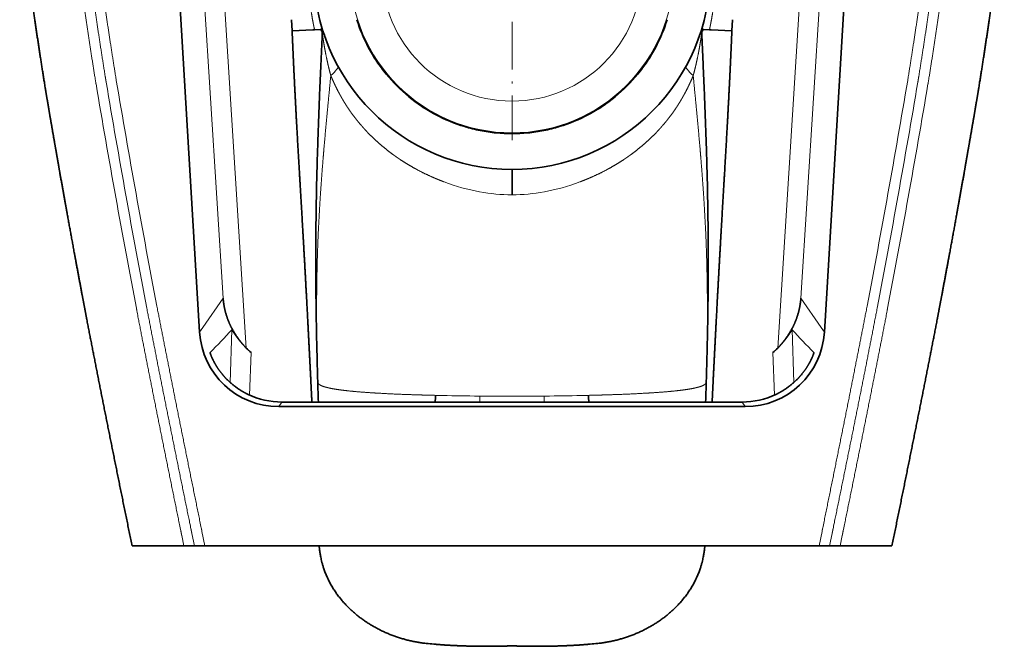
# Model space of a CAD drawing. Extents: x 66 to 384, y 41 to 268.
# Tile 3 of 6: x 281 to 343, y 176 to 216. Entities that reach past the tile are written whole.
import ezdxf

# ---------------------------------------------------------------- set-up
doc = ezdxf.new("R2010")
doc.units = 0
doc.linetypes.add('DASHDOT', pattern=[18.5, 12, -3, 0.5, -3])
doc.layers.get('0').update_dxf_attribs({"lineweight": 13})

# ---------------------------------------------------------------- blocks, each defined once
blk = doc.blocks.new('BLOCK13')
at = {"color": 7, "linetype": 'DASHDOT', "lineweight": 13}
for p, q in [((0, -152.38), (0, -237.68)), ((42.65, -195.03), (-42.65, -195.03))]:
    blk.add_line(p, q, dxfattribs=at)
blk = doc.blocks.new('BLOCK14')
at = {"color": 7, "lineweight": 35}
for p, q in [((-87.18, -146.37), (-78.79, -286.1)), ((87.18, -146.37), (78.79, -286.1)), ((0, -304.9), (-58.84, -304.9)), ((0, -303.73), (-58.04, -303.73)), ((0, -303.73), (58.04, -303.73)), ((58.84, -304.9), (0, -304.9)), ((77.45, -340), (-77.45, -340))]:
    blk.add_line(p, q, dxfattribs=at)
at = {"color": 7, "lineweight": 13}
for p, q in [((-75.48, -155.87), (-67.04, -290.11)), ((75.48, -155.87), (67.04, -290.11)), ((-80.47, -156.71), (-72.87, -277.53)), ((80.47, -156.71), (72.87, -277.53))]:
    blk.add_line(p, q, dxfattribs=at)
at = {"color": 7, "lineweight": 35, "ltscale": 0.071071}
for p, q in [((-55.61, -207.3), (-55.47, -210.14)), ((55.61, -207.3), (55.47, -210.14))]:
    blk.add_line(p, q, dxfattribs=at)
at = {"color": 7, "lineweight": 35, "ltscale": 0.130866}
for p, q in [((-55.47, -210.14), (-50.24, -209.88)), ((55.47, -210.14), (50.24, -209.88))]:
    blk.add_line(p, q, dxfattribs=at)
at = {"color": 7, "lineweight": 35, "ltscale": 0.011065}
for p, q in [((-50.24, -209.88), (-49.8, -209.86)), ((50.24, -209.88), (49.8, -209.86))]:
    blk.add_line(p, q, dxfattribs=at)
at = {"color": 7, "lineweight": 35, "ltscale": 0.034345}
for p, q in [((-48.42, -209.79), (-49.8, -209.86)), ((48.42, -209.79), (49.8, -209.86))]:
    blk.add_line(p, q, dxfattribs=at)
at = {"color": 7, "lineweight": 35, "ltscale": 0.113591}
blk.add_line((0, -249.6), (0, -245.05), dxfattribs=at)
at = {"color": 7, "lineweight": 35, "ltscale": 0.046667}
blk.add_line((0, -251.46), (0, -249.6), dxfattribs=at)
at = {"color": 7, "lineweight": 13, "ltscale": 0.225173}
for p, q in [((-72.87, -277.53), (-77.99, -284.94)), ((72.87, -277.53), (77.99, -284.94))]:
    blk.add_line(p, q, dxfattribs=at)
at = {"color": 7, "lineweight": 13, "ltscale": 0.035304}
for p, q in [((-77.99, -284.94), (-78.79, -286.1)), ((77.99, -284.94), (78.79, -286.1)), ((-58.04, -303.73), (-58.84, -304.9)), ((58.04, -303.73), (58.84, -304.9))]:
    blk.add_line(p, q, dxfattribs=at)
at = {"color": 7, "lineweight": 13, "ltscale": 0.333176}
for p, q in [((-71.06, -298.84), (-70.63, -285.52)), ((71.06, -298.84), (70.63, -285.52))]:
    blk.add_line(p, q, dxfattribs=at)
at = {"color": 7, "lineweight": 13, "ltscale": 0.000688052}
blk.add_line((-76.14, -291.27), (-76.14, -291.29), dxfattribs=at)
at = {"color": 7, "lineweight": 13, "ltscale": 0.26925}
blk.add_line((-66.18, -302), (-65.83, -291.23), dxfattribs=at)
at = {"color": 7, "lineweight": 13, "ltscale": 0.269247}
blk.add_line((66.18, -302), (65.83, -291.23), dxfattribs=at)
at = {"color": 7, "lineweight": 13, "ltscale": 0.000687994}
blk.add_line((76.14, -291.27), (76.14, -291.29), dxfattribs=at)
at = {"color": 7, "lineweight": 35, "ltscale": 0.027989}
for p, q in [((-48.96, -299.88), (-48.99, -298.77)), ((48.96, -299.88), (48.99, -298.77))]:
    blk.add_line(p, q, dxfattribs=at)
at = {"color": 7, "lineweight": 35, "ltscale": 0.025705}
for p, q in [((-48.99, -298.86), (-48.96, -299.88)), ((48.99, -298.86), (48.96, -299.88))]:
    blk.add_line(p, q, dxfattribs=at)
at = {"color": 7, "lineweight": 35, "ltscale": 0.014887}
for p, q in [((-48.96, -299.88), (-48.94, -300.48)), ((48.96, -299.88), (48.94, -300.48))]:
    blk.add_line(p, q, dxfattribs=at)
at = {"color": 7, "lineweight": 13, "ltscale": 0.044157}
for p, q in [((-17.51, -302.09), (-19.28, -302.05)), ((17.51, -302.09), (19.28, -302.05))]:
    blk.add_line(p, q, dxfattribs=at)
at = {"color": 7, "lineweight": 13, "ltscale": 0.005748}
for p, q in [((-8.08, -302.23), (-8.31, -302.23)), ((8.08, -302.23), (8.31, -302.23))]:
    blk.add_line(p, q, dxfattribs=at)
at = {"color": 7, "lineweight": 13, "ltscale": 0.037517}
for p, q in [((-8.08, -302.23), (-8.11, -303.73)), ((8.08, -302.23), (8.11, -303.73))]:
    blk.add_line(p, q, dxfattribs=at)
at = {"color": 7, "lineweight": 13, "ltscale": 0.065628}
for p, q in [((-83.29, -337.43), (-82.76, -340)), ((83.29, -337.43), (82.76, -340))]:
    blk.add_line(p, q, dxfattribs=at)
at = {"color": 7, "lineweight": 13, "ltscale": 0.078993}
for p, q in [((-80.74, -336.91), (-80.1, -340)), ((80.74, -336.91), (80.1, -340))]:
    blk.add_line(p, q, dxfattribs=at)
at = {"color": 7, "lineweight": 13, "ltscale": 0.092395}
for p, q in [((-78.2, -336.38), (-77.45, -340)), ((78.2, -336.38), (77.45, -340))]:
    blk.add_line(p, q, dxfattribs=at)
at = {"color": 7, "lineweight": 35, "ltscale": 0.326881}
for p, q in [((-95.83, -340), (-82.76, -340)), ((82.76, -340), (95.83, -340))]:
    blk.add_line(p, q, dxfattribs=at)
at = {"color": 7, "lineweight": 35, "ltscale": 0.066329}
for p, q in [((-82.76, -340), (-80.1, -340)), ((-80.1, -340), (-77.45, -340)), ((80.1, -340), (77.45, -340)), ((82.76, -340), (80.1, -340))]:
    blk.add_line(p, q, dxfattribs=at)
at = {"color": 7, "lineweight": 35, "ltscale": 0.006307}
for p, q in [((-8.82, -365.33), (-9.07, -365.33)), ((8.82, -365.33), (9.07, -365.33))]:
    blk.add_line(p, q, dxfattribs=at)
at = {"color": 7, "lineweight": 35}
blk.add_circle((0, -195.03), 50.03, dxfattribs=at)
at = {"color": 7, "lineweight": 13}
for radius in [40.81, 32.81]:
    blk.add_circle((0, -195.03), radius, dxfattribs=at)
at = {"color": 7, "lineweight": 35}
for centre, radius, start, end in [((0, -195.02), 41.02, 197.4126, 208.1245), ((0, -195.02), 41.02, 331.8755, 342.5874), ((0, -195.03), 41.02, 208.1245, 213.7496), ((0, -195.03), 41.02, 326.2504, 331.8755), ((0, -195.03), 41.02, 213.7496, 219.3752), ((0, -195.03), 41.02, 320.6248, 326.2504), ((0, -195.02), 41.02, 219.3753, 230.625), ((0, -195.02), 41.02, 309.3753, 320.6251), ((0, -195.03), 41.02, 230.6248, 236.2503), ((0, -195.03), 41.02, 303.7497, 309.3752), ((0, -195.03), 41.02, 236.2504, 241.8755), ((0, -195.03), 41.02, 298.1245, 303.7496), ((0, -195.02), 41.02, 241.8754, 253.1246), ((0, -195.02), 41.02, 286.8754, 298.1246), ((0, -195.03), 41.02, 253.1245, 258.7496), ((0, -195.03), 41.02, 258.7497, 264.3752), ((0, -195.03), 41.02, 264.3753, 275.6254), ((0, -195.03), 41.02, 275.6248, 281.2503), ((0, -195.03), 41.02, 281.2504, 286.8755), ((-369.32, -4.79), 409.9, 315.6621, 316.7752), ((369.32, -4.79), 409.9, 223.2248, 224.3379), ((-58.84, -284.91), 19.99, 183.417, 270.0017), ((58.84, -284.91), 19.99, 269.9983, 356.583), ((-52.78, -276.04), 20.03, 224.6231, 229.3353), ((52.78, -276.04), 20.03, 310.6647, 315.3769), ((-76.12, -291.28), 0.0234, 146.743, 184.6937), ((76.12, -291.28), 0.0234, 355.3063, 33.257), ((-753.91, -322.11), 705.3, 1.49267, 1.75708), ((753.91, -322.11), 705.3, 178.24292, 178.50733), ((-58.04, -283.77), 19.96, 244.8201, 270.0033), ((233.16, -317.57), 252.91, 176.4964, 176.8642), ((-233.16, -317.57), 252.91, 3.1358, 3.5036), ((58.04, -283.77), 19.96, 269.9967, 295.1799), ((8.12, -43.41), 322.6, 264.792, 265.1369), ((-8.12, -43.41), 322.6, 274.8631, 275.208)]:
    blk.add_arc(centre, radius, start, end, dxfattribs=at)
at = {"color": 7, "lineweight": 13}
for centre, radius, start, end in [((2606.57, 234.9), 2749.97, 189.59535, 190.8029), ((2606.59, 234.9), 2747.4, 189.59558, 190.80283), ((2606.61, 234.9), 2744.82, 189.59578, 190.80277), ((-2606.61, 234.9), 2744.82, 349.19723, 350.40422), ((-2606.59, 234.9), 2747.4, 349.19717, 350.40442), ((-2606.57, 234.9), 2749.97, 349.1971, 350.40465), ((157.79, -251.29), 157.8, 179.3833, 180.0611), ((-157.79, -251.29), 157.8, 359.9389, 0.6167), ((-0.3, 528.13), 830.4, 268.81313, 269.44726), ((0.15, 549.47), 851.74, 269.44654, 269.98915), ((-0.15, 549.47), 851.74, 270.01085, 270.55346), ((0.3, 527.83), 830.1, 270.55291, 271.18727)]:
    blk.add_arc(centre, radius, start, end, dxfattribs=at)
for centre, major_axis, ratio, start_param, end_param in [((-50.24, -222.25), (6.26, 3.39), 0.253211, 5.376889, 6.283185), ((50.24, -222.25), (6.26, -3.39), 0.253211, 3.141593, 4.047889), ((-11.73, -208.82), (36.1, -32.62), 0.760533, 5.191589, 5.395852), ((11.73, -208.82), (36.1, 32.62), 0.760533, 4.028926, 4.233189), ((-14.98, -160.05), (26.85, -89.7), 0.65609, 5.960709, 6.088793), ((14.98, -160.05), (-26.85, -89.7), 0.65609, 0.194393, 0.322476)]:
    blk.add_ellipse(centre, major_axis=major_axis, ratio=ratio, start_param=start_param, end_param=end_param, dxfattribs=at)
for points, knots in [([(-104.93, -223.49), (-104.96, -223.33), (-104.98, -223.17), (-105.01, -223.01), (-106.47, -213.97), (-107.84, -204.95), (-109.09, -196.12), (-110.3, -186.75), (-111.41, -177.31), (-111.47, -176.8), (-111.53, -176.29), (-111.59, -175.78)], [1.463877, 1.463877, 1.463877, 1.463877, 1.463877, 1.463877, 3.943502, 3.943502, 3.943502, 119.58545, 119.58545, 119.58545, 126.181421, 126.181421, 126.181421, 126.181421, 126.181421, 126.181421]), ([(-102.37, -223.07), (-102.45, -222.58), (-102.53, -222.09), (-102.59, -221.67), (-104.12, -212.15), (-105.55, -202.66), (-106.8, -193.65), (-107.96, -184.61), (-109.01, -175.48)], [0, 0, 0, 0, 0, 0, 6.429613, 6.429613, 6.429613, 124.629708, 124.629708, 124.629708, 124.629708, 124.629708, 124.629708]), ([(-106.43, -175.19), (-105.33, -184.73), (-104.12, -194.18), (-102.79, -203.59), (-101.36, -213.04), (-99.82, -222.53), (-99.82, -222.57), (-99.81, -222.61), (-99.8, -222.65)], [285.163422, 285.163422, 285.163422, 285.163422, 285.163422, 285.163422, 399.43945, 399.43945, 399.43945, 399.915055, 399.915055, 399.915055, 399.915055, 399.915055, 399.915055]), ([(106.43, -175.19), (105.33, -184.73), (104.12, -194.18), (102.79, -203.59), (101.36, -213.04), (99.82, -222.53), (99.82, -222.57), (99.81, -222.61), (99.8, -222.65)], [285.163422, 285.163422, 285.163422, 285.163422, 285.163422, 285.163422, 399.43945, 399.43945, 399.43945, 399.915055, 399.915055, 399.915055, 399.915055, 399.915055, 399.915055]), ([(102.37, -223.07), (102.45, -222.58), (102.53, -222.09), (102.59, -221.67), (104.12, -212.15), (105.55, -202.66), (106.8, -193.65), (107.96, -184.61), (109.01, -175.48)], [0, 0, 0, 0, 0, 0, 6.429613, 6.429613, 6.429613, 124.629708, 124.629708, 124.629708, 124.629708, 124.629708, 124.629708]), ([(104.93, -223.49), (104.96, -223.33), (104.98, -223.17), (105.01, -223.01), (106.47, -213.97), (107.84, -204.95), (109.09, -196.12), (110.3, -186.75), (111.41, -177.31), (111.47, -176.8), (111.53, -176.29), (111.59, -175.78)], [1.463877, 1.463877, 1.463877, 1.463877, 1.463877, 1.463877, 3.943502, 3.943502, 3.943502, 119.58545, 119.58545, 119.58545, 126.181421, 126.181421, 126.181421, 126.181421, 126.181421, 126.181421]), ([(-49.8, -209.86), (-49.92, -209.29), (-50.04, -208.72), (-50.15, -208.14), (-50.48, -206.4), (-50.75, -204.64), (-50.92, -203.46), (-51.26, -200.47), (-51.46, -197.46), (-51.52, -195.65), (-51.53, -192.03), (-51.33, -188.45), (-51.18, -186.68), (-50.91, -184.35), (-50.55, -182.05), (-50.45, -181.48), (-50.35, -180.91), (-50.25, -180.35)], [0, 0, 0, 0, 0, 0, 5.37292, 5.37292, 5.37292, 16.17189, 16.17189, 16.17189, 32.453596, 32.453596, 32.453596, 48.655892, 48.655892, 48.655892, 53.998735, 53.998735, 53.998735, 53.998735, 53.998735, 53.998735]), ([(49.8, -209.86), (49.92, -209.29), (50.04, -208.72), (50.15, -208.14), (50.48, -206.4), (50.75, -204.64), (50.92, -203.46), (51.26, -200.47), (51.46, -197.46), (51.52, -195.65), (51.53, -192.03), (51.33, -188.45), (51.18, -186.68), (50.91, -184.35), (50.55, -182.05), (50.45, -181.48), (50.35, -180.91), (50.25, -180.35)], [0, 0, 0, 0, 0, 0, 5.37292, 5.37292, 5.37292, 16.17189, 16.17189, 16.17189, 32.453596, 32.453596, 32.453596, 48.655892, 48.655892, 48.655892, 53.998735, 53.998735, 53.998735, 53.998735, 53.998735, 53.998735]), ([(-48.42, -209.79), (-48.32, -209.9), (-48.22, -209.99), (-48.14, -210.09), (-48.02, -210.25), (-47.93, -210.4), (-47.9, -210.45), (-47.87, -210.51), (-47.86, -210.57)], [0, 0, 0, 0, 0, 0, 5.955494, 5.955494, 5.955494, 9.927081, 9.927081, 9.927081, 9.927081, 9.927081, 9.927081]), ([(-45.71, -221.41), (-45.9, -220.68), (-46.09, -219.95), (-46.27, -219.22), (-46.61, -217.76), (-46.91, -216.3), (-47.05, -215.58), (-47.28, -214.39), (-47.47, -213.23), (-47.54, -212.81), (-47.65, -212.14), (-47.74, -211.57), (-47.77, -211.39), (-47.82, -211.11), (-47.85, -210.96), (-47.86, -210.93), (-47.86, -210.93), (-47.86, -210.96)], [0, 0, 0, 0, 0, 0, 8.36476, 8.36476, 8.36476, 16.693233, 16.693233, 16.693233, 22.243243, 22.243243, 22.243243, 25.050434, 25.050434, 25.050434, 27.312291, 27.312291, 27.312291, 27.312291, 27.312291, 27.312291]), ([(45.71, -221.41), (45.9, -220.68), (46.09, -219.95), (46.27, -219.22), (46.61, -217.76), (46.91, -216.3), (47.05, -215.58), (47.28, -214.39), (47.47, -213.23), (47.54, -212.81), (47.65, -212.14), (47.74, -211.57), (47.77, -211.39), (47.82, -211.11), (47.85, -210.96), (47.86, -210.93), (47.86, -210.93), (47.86, -210.96)], [0, 0, 0, 0, 0, 0, 8.36476, 8.36476, 8.36476, 16.693233, 16.693233, 16.693233, 22.243243, 22.243243, 22.243243, 25.050434, 25.050434, 25.050434, 27.312291, 27.312291, 27.312291, 27.312291, 27.312291, 27.312291]), ([(48.42, -209.79), (48.32, -209.9), (48.22, -209.99), (48.14, -210.09), (48.02, -210.25), (47.93, -210.4), (47.9, -210.45), (47.87, -210.51), (47.86, -210.57)], [0, 0, 0, 0, 0, 0, 5.955668, 5.955668, 5.955668, 9.927369, 9.927369, 9.927369, 9.927369, 9.927369, 9.927369]), ([(-45.71, -221.41), (-46.01, -224.55), (-46.32, -227.68), (-46.62, -230.8), (-47.06, -235.48), (-47.46, -240.15), (-47.6, -241.72), (-47.98, -246.38), (-48.31, -251.02), (-48.51, -254.11), (-48.85, -260.29), (-49.09, -266.46), (-49.17, -269.54), (-49.29, -275.71), (-49.3, -281.88), (-49.28, -284.93), (-49.23, -289.05), (-49.14, -293.17), (-49.12, -294.22), (-49.08, -295.55), (-49.04, -296.88), (-49.04, -297.18), (-49.02, -297.6), (-49.01, -298.01), (-49.01, -298.09), (-49, -298.3), (-49, -298.5), (-48.99, -298.6), (-48.99, -298.69), (-48.99, -298.79)], [0, 0, 0, 0, 0, 0, 30.068861, 30.068861, 30.068861, 45.016254, 45.016254, 45.016254, 74.988056, 74.988056, 74.988056, 104.896803, 104.896803, 104.896803, 134.885175, 134.885175, 134.885175, 144.79757, 144.79757, 144.79757, 147.753629, 147.753629, 147.753629, 148.779535, 148.779535, 148.779535, 149.763447, 149.763447, 149.763447, 149.763447, 149.763447, 149.763447]), ([(-45.71, -221.41), (-45.34, -222.29), (-44.96, -223.15), (-44.55, -224.01), (-44.03, -225.07), (-43.47, -226.1), (-43.36, -226.3), (-43.14, -226.7), (-42.92, -227.09), (-42.8, -227.29), (-42.46, -227.86), (-42.11, -228.43), (-41.88, -228.81), (-41.4, -229.54), (-40.91, -230.26), (-40.66, -230.62), (-40.02, -231.5), (-39.36, -232.36), (-38.95, -232.87), (-38.33, -233.62), (-37.68, -234.36), (-37.46, -234.6), (-37.02, -235.09), (-36.57, -235.56), (-36.35, -235.8), (-35.06, -237.12), (-33.71, -238.37), (-32.56, -239.36), (-31.24, -240.41), (-29.88, -241.4), (-29.74, -241.51), (-29.45, -241.71), (-29.17, -241.91), (-29.03, -242.01), (-28.74, -242.2), (-28.46, -242.4), (-28.31, -242.5), (-27, -243.37), (-25.65, -244.19), (-24.42, -244.89), (-22.39, -245.96), (-20.31, -246.91), (-19.5, -247.27), (-18.53, -247.67), (-17.55, -248.05), (-17.41, -248.11), (-17.25, -248.17), (-17.1, -248.22)], [0, 0, 0, 0, 0, 0, 8.868122, 8.868122, 8.868122, 10.992706, 10.992706, 10.992706, 13.11729, 13.11729, 13.11729, 17.244709, 17.244709, 17.244709, 21.323958, 21.323958, 21.323958, 27.420034, 27.420034, 27.420034, 30.481841, 30.481841, 30.481841, 33.543648, 33.543648, 33.543648, 47.711894, 47.711894, 47.711894, 49.330265, 49.330265, 49.330265, 50.948637, 50.948637, 50.948637, 52.559522, 52.559522, 52.559522, 65.726314, 65.726314, 65.726314, 74.073556, 74.073556, 74.073556, 75.635766, 75.635766, 75.635766, 75.635766, 75.635766, 75.635766]), ([(45.71, -221.41), (45.34, -222.29), (44.96, -223.15), (44.55, -224.01), (44.03, -225.07), (43.47, -226.1), (43.36, -226.3), (43.14, -226.7), (42.92, -227.09), (42.8, -227.29), (42.46, -227.86), (42.11, -228.43), (41.88, -228.81), (41.4, -229.54), (40.91, -230.26), (40.66, -230.62), (40.02, -231.5), (39.36, -232.36), (38.95, -232.87), (38.33, -233.62), (37.68, -234.36), (37.46, -234.6), (37.02, -235.09), (36.57, -235.56), (36.35, -235.8), (35.06, -237.12), (33.71, -238.37), (32.56, -239.36), (31.24, -240.41), (29.88, -241.4), (29.74, -241.51), (29.45, -241.71), (29.17, -241.91), (29.03, -242.01), (28.74, -242.2), (28.46, -242.4), (28.31, -242.5), (27, -243.37), (25.65, -244.19), (24.42, -244.89), (22.39, -245.96), (20.31, -246.91), (19.5, -247.27), (18.53, -247.67), (17.55, -248.05), (17.41, -248.11), (17.25, -248.17), (17.1, -248.22)], [0, 0, 0, 0, 0, 0, 8.868122, 8.868122, 8.868122, 10.992706, 10.992706, 10.992706, 13.11729, 13.11729, 13.11729, 17.244709, 17.244709, 17.244709, 21.323958, 21.323958, 21.323958, 27.420034, 27.420034, 27.420034, 30.481841, 30.481841, 30.481841, 33.543648, 33.543648, 33.543648, 47.711894, 47.711894, 47.711894, 49.330265, 49.330265, 49.330265, 50.948637, 50.948637, 50.948637, 52.559522, 52.559522, 52.559522, 65.726314, 65.726314, 65.726314, 74.073556, 74.073556, 74.073556, 75.635766, 75.635766, 75.635766, 75.635766, 75.635766, 75.635766]), ([(45.71, -221.41), (46.01, -224.55), (46.32, -227.68), (46.62, -230.8), (47.06, -235.48), (47.46, -240.15), (47.6, -241.72), (47.98, -246.38), (48.31, -251.02), (48.51, -254.11), (48.85, -260.29), (49.09, -266.46), (49.17, -269.54), (49.29, -275.71), (49.3, -281.88), (49.28, -284.93), (49.23, -289.05), (49.14, -293.17), (49.12, -294.22), (49.08, -295.55), (49.04, -296.88), (49.04, -297.18), (49.02, -297.6), (49.01, -298.01), (49.01, -298.09), (49, -298.3), (49, -298.5), (48.99, -298.6), (48.99, -298.69), (48.99, -298.79)], [0, 0, 0, 0, 0, 0, 30.068861, 30.068861, 30.068861, 45.016254, 45.016254, 45.016254, 74.988056, 74.988056, 74.988056, 104.896803, 104.896803, 104.896803, 134.885175, 134.885175, 134.885175, 144.79757, 144.79757, 144.79757, 147.753629, 147.753629, 147.753629, 148.779535, 148.779535, 148.779535, 149.763447, 149.763447, 149.763447, 149.763447, 149.763447, 149.763447]), ([(-83.29, -337.43), (-83.3, -337.38), (-83.31, -337.34), (-83.32, -337.3), (-83.36, -337.1), (-83.4, -336.91), (-83.43, -336.76), (-83.47, -336.53), (-83.52, -336.29), (-83.56, -336.13), (-85.89, -324.75), (-88.18, -313.46), (-90.4, -302.37), (-92.57, -291.39), (-94.67, -280.53), (-94.67, -280.53), (-94.67, -280.53), (-94.67, -280.53)], [1.487459, 1.487459, 1.487459, 1.487459, 1.487459, 1.487459, 2.073151, 2.073151, 2.073151, 4.15242, 4.15242, 4.15242, 4.968442, 4.968442, 4.968442, 141.604491, 141.604491, 141.604491, 141.612737, 141.612737, 141.612737, 141.612737, 141.612737, 141.612737]), ([(-80.74, -336.91), (-80.79, -336.69), (-80.83, -336.49), (-80.87, -336.29), (-80.93, -335.99), (-81, -335.67), (-81.02, -335.56), (-83.35, -324.18), (-85.64, -312.9), (-87.86, -301.83), (-90.03, -290.87), (-92.12, -280.04)], [0, 0, 0, 0, 0, 0, 2.852083, 2.852083, 2.852083, 3.863505, 3.863505, 3.863505, 140.291137, 140.291137, 140.291137, 140.291137, 140.291137, 140.291137]), ([(-89.57, -279.55), (-87.47, -290.38), (-85.31, -301.35), (-83.07, -312.48), (-80.73, -324.02), (-78.34, -335.69), (-78.3, -335.91), (-78.25, -336.14), (-78.2, -336.38)], [320.403555, 320.403555, 320.403555, 320.403555, 320.403555, 320.403555, 445.217252, 445.217252, 445.217252, 448.158352, 448.158352, 448.158352, 448.158352, 448.158352, 448.158352]), ([(89.57, -279.55), (87.47, -290.38), (85.31, -301.35), (83.07, -312.48), (80.73, -324.02), (78.34, -335.69), (78.3, -335.91), (78.25, -336.14), (78.2, -336.38)], [320.403555, 320.403555, 320.403555, 320.403555, 320.403555, 320.403555, 445.217252, 445.217252, 445.217252, 448.158352, 448.158352, 448.158352, 448.158352, 448.158352, 448.158352]), ([(80.74, -336.91), (80.79, -336.69), (80.83, -336.49), (80.87, -336.29), (80.93, -335.99), (81, -335.67), (81.02, -335.56), (83.35, -324.18), (85.64, -312.9), (87.86, -301.83), (90.03, -290.87), (92.12, -280.04)], [0, 0, 0, 0, 0, 0, 2.852083, 2.852083, 2.852083, 3.863505, 3.863505, 3.863505, 140.291137, 140.291137, 140.291137, 140.291137, 140.291137, 140.291137]), ([(83.29, -337.43), (83.3, -337.38), (83.31, -337.34), (83.32, -337.3), (83.36, -337.1), (83.4, -336.91), (83.43, -336.76), (83.47, -336.53), (83.52, -336.29), (83.56, -336.13), (85.89, -324.75), (88.18, -313.46), (90.4, -302.37), (92.57, -291.39), (94.67, -280.53), (94.67, -280.53), (94.67, -280.53), (94.67, -280.53)], [1.487459, 1.487459, 1.487459, 1.487459, 1.487459, 1.487459, 2.073151, 2.073151, 2.073151, 4.15242, 4.15242, 4.15242, 4.968442, 4.968442, 4.968442, 141.604491, 141.604491, 141.604491, 141.612737, 141.612737, 141.612737, 141.612737, 141.612737, 141.612737]), ([(-19.28, -302.05), (-20.94, -302.01), (-22.6, -301.97), (-24.25, -301.92), (-27.52, -301.81), (-30.76, -301.67), (-32.31, -301.59), (-34.39, -301.47), (-36.42, -301.34), (-36.9, -301.3), (-38.3, -301.2), (-39.67, -301.08), (-40.53, -301), (-41.72, -300.88), (-42.84, -300.74), (-43.15, -300.7), (-44.22, -300.55), (-45.22, -300.39), (-45.88, -300.26), (-46.94, -300.02), (-47.77, -299.75), (-48.09, -299.63), (-48.56, -299.39), (-48.84, -299.14), (-48.93, -299.02), (-48.98, -298.9), (-48.99, -298.79)], [0, 0, 0, 0, 0, 0, 12.61206, 12.61206, 12.61206, 25.083632, 25.083632, 25.083632, 29.13954, 29.13954, 29.13954, 36.641238, 36.641238, 36.641238, 39.691288, 39.691288, 39.691288, 47.02978, 47.02978, 47.02978, 52.721362, 52.721362, 52.721362, 57.317536, 57.317536, 57.317536, 57.317536, 57.317536, 57.317536]), ([(19.28, -302.05), (20.94, -302.01), (22.6, -301.97), (24.25, -301.92), (27.52, -301.81), (30.76, -301.67), (32.31, -301.59), (34.39, -301.47), (36.42, -301.34), (36.9, -301.3), (38.3, -301.2), (39.67, -301.08), (40.53, -301), (41.72, -300.88), (42.84, -300.74), (43.15, -300.7), (44.22, -300.55), (45.22, -300.39), (45.88, -300.26), (46.94, -300.02), (47.77, -299.75), (48.09, -299.63), (48.56, -299.39), (48.84, -299.14), (48.93, -299.02), (48.98, -298.9), (48.99, -298.79)], [0, 0, 0, 0, 0, 0, 12.61206, 12.61206, 12.61206, 25.083632, 25.083632, 25.083632, 29.13954, 29.13954, 29.13954, 36.641238, 36.641238, 36.641238, 39.691288, 39.691288, 39.691288, 47.02978, 47.02978, 47.02978, 52.721362, 52.721362, 52.721362, 57.317536, 57.317536, 57.317536, 57.317536, 57.317536, 57.317536])]:
    blk.add_open_spline(points, degree=5, knots=knots, dxfattribs=at)
at = {"color": 7, "lineweight": 35}
for points, degree, knots in [([(-124.18, -178.38), (-123.1, -187.62), (-121.93, -196.75), (-120.65, -205.81), (-119.24, -215.17), (-117.72, -224.59), (-117.67, -224.9), (-117.62, -225.22), (-117.57, -225.53)], 5, [16.273356, 16.273356, 16.273356, 16.273356, 16.273356, 16.273356, 103.693066, 103.693066, 103.693066, 106.702927, 106.702927, 106.702927, 106.702927, 106.702927, 106.702927]), ([(124.18, -178.38), (123.1, -187.62), (121.93, -196.75), (120.65, -205.81), (119.24, -215.17), (117.72, -224.59), (117.67, -224.9), (117.62, -225.22), (117.57, -225.53)], 5, [16.273356, 16.273356, 16.273356, 16.273356, 16.273356, 16.273356, 103.693066, 103.693066, 103.693066, 106.702927, 106.702927, 106.702927, 106.702927, 106.702927, 106.702927]), ([(-50.48, -303.73), (-50.57, -301.83), (-50.67, -299.93), (-50.75, -298.16), (-51.13, -290.65), (-51.52, -283.14), (-51.81, -277.52), (-52.22, -270.03), (-52.65, -262.54), (-52.75, -260.67), (-53.08, -255.07), (-53.41, -249.46), (-53.63, -245.72), (-53.96, -240.15), (-54.27, -234.57), (-54.38, -232.58), (-54.58, -228.87), (-54.77, -225.17), (-54.86, -223.3), (-55, -220.48), (-55.13, -217.67), (-55.17, -216.77), (-55.26, -214.88), (-55.34, -213), (-55.38, -212.06), (-55.42, -211.13), (-55.46, -210.19)], 5, [0, 0, 0, 0, 0, 0, 17.224829, 17.224829, 17.224829, 68.159282, 68.159282, 68.159282, 85.137892, 85.137892, 85.137892, 119.081754, 119.081754, 119.081754, 135.781369, 135.781369, 135.781369, 152.752889, 152.752889, 152.752889, 161.319084, 161.319084, 161.319084, 169.803675, 169.803675, 169.803675, 169.803675, 169.803675, 169.803675]), ([(-48.99, -298.77), (-49.03, -297.43), (-49.11, -294.71), (-49.2, -291.11), (-49.28, -287.97), (-49.33, -285.34), (-49.38, -282.72), (-49.41, -280.09), (-49.45, -277.47), (-49.47, -274.84), (-49.49, -272.21), (-49.5, -269.24), (-49.5, -265.93), (-49.48, -262.27), (-49.45, -258.61), (-49.4, -254.95), (-49.33, -251.29), (-49.26, -247.63), (-49.16, -243.96), (-49.05, -240.3), (-48.93, -236.64), (-48.8, -232.97), (-48.66, -229.31), (-48.52, -225.64), (-48.36, -221.98), (-48.2, -218.31), (-48.03, -214.63), (-47.92, -212.18), (-47.86, -210.96)], 3, [0, 0, 0, 0, 4.003781, 8.18354, 10.802374, 13.42584, 16.051448, 18.678298, 21.305783, 23.933687, 26.561685, 29.189757, 32.843612, 36.498886, 40.156435, 43.816631, 47.479019, 51.143323, 54.809792, 58.479301, 62.14113, 65.8052, 69.471733, 73.140652, 76.811916, 80.48562, 84.161888, 87.840772, 87.840772, 87.840772, 87.840772]), ([(-47.99, -209.18), (-47.98, -209.22), (-47.98, -209.25), (-47.97, -209.29), (-47.96, -209.37), (-47.96, -209.43), (-47.96, -209.47), (-47.97, -209.55), (-48, -209.62), (-48.02, -209.65), (-48.09, -209.72), (-48.2, -209.76), (-48.27, -209.78), (-48.34, -209.79), (-48.42, -209.79)], 5, [0, 0, 0, 0, 0, 0, 0.977643, 0.977643, 0.977643, 2.926472, 2.926472, 2.926472, 5.810145, 5.810145, 5.810145, 9.627523, 9.627523, 9.627523, 9.627523, 9.627523, 9.627523]), ([(-47.86, -210.96), (-47.86, -210.83), (-47.85, -210.58), (-47.87, -210.16), (-47.89, -209.84), (-48, -209.21), (-47.62, -210.45), (-47.44, -210.89), (-47.33, -211.22)], 3, [0, 0, 0, 0, 0.380715, 0.761396, 1.219225, 1.530585, 2.057793, 3.420489, 3.420489, 3.420489, 3.420489]), ([(47.86, -210.96), (47.86, -210.83), (47.85, -210.58), (47.87, -210.15), (47.89, -209.83), (48, -209.2), (47.61, -210.5), (47.43, -210.95), (47.31, -211.28)], 3, [0, 0, 0, 0, 0.383243, 0.766449, 1.228405, 1.53257, 2.09711, 3.487027, 3.487027, 3.487027, 3.487027]), ([(48.99, -298.77), (49.03, -297.43), (49.11, -294.71), (49.2, -291.11), (49.28, -287.97), (49.33, -285.34), (49.38, -282.72), (49.41, -280.09), (49.45, -277.47), (49.47, -274.84), (49.49, -272.21), (49.5, -269.24), (49.5, -265.93), (49.48, -262.27), (49.45, -258.61), (49.4, -254.95), (49.33, -251.29), (49.26, -247.63), (49.16, -243.96), (49.05, -240.3), (48.93, -236.64), (48.8, -232.97), (48.66, -229.31), (48.52, -225.64), (48.36, -221.98), (48.2, -218.31), (48.03, -214.63), (47.92, -212.18), (47.86, -210.96)], 3, [0, 0, 0, 0, 4.003781, 8.18354, 10.802374, 13.42584, 16.051448, 18.678298, 21.305783, 23.933687, 26.561685, 29.189757, 32.843612, 36.498886, 40.156435, 43.816631, 47.479019, 51.143323, 54.809792, 58.479301, 62.14113, 65.8052, 69.471733, 73.140652, 76.811916, 80.48562, 84.161888, 87.840772, 87.840772, 87.840772, 87.840772]), ([(47.99, -209.18), (47.98, -209.22), (47.98, -209.25), (47.97, -209.29), (47.96, -209.37), (47.96, -209.43), (47.96, -209.47), (47.97, -209.55), (48, -209.62), (48.02, -209.65), (48.09, -209.72), (48.2, -209.76), (48.27, -209.78), (48.34, -209.79), (48.42, -209.79)], 5, [0, 0, 0, 0, 0, 0, 0.977643, 0.977643, 0.977643, 2.926472, 2.926472, 2.926472, 5.810145, 5.810145, 5.810145, 9.627523, 9.627523, 9.627523, 9.627523, 9.627523, 9.627523]), ([(50.48, -303.73), (50.57, -301.83), (50.67, -299.93), (50.75, -298.16), (51.13, -290.65), (51.52, -283.14), (51.81, -277.52), (52.22, -270.03), (52.65, -262.54), (52.75, -260.67), (53.08, -255.07), (53.41, -249.46), (53.63, -245.72), (53.96, -240.15), (54.27, -234.57), (54.38, -232.58), (54.58, -228.87), (54.77, -225.17), (54.86, -223.3), (55, -220.48), (55.13, -217.67), (55.17, -216.77), (55.26, -214.88), (55.34, -213), (55.38, -212.06), (55.42, -211.13), (55.46, -210.19)], 5, [0, 0, 0, 0, 0, 0, 17.224832, 17.224832, 17.224832, 68.159277, 68.159277, 68.159277, 85.137885, 85.137885, 85.137885, 119.081742, 119.081742, 119.081742, 135.781353, 135.781353, 135.781353, 152.752871, 152.752871, 152.752871, 161.319063, 161.319063, 161.319063, 169.803652, 169.803652, 169.803652, 169.803652, 169.803652, 169.803652]), ([(-107.25, -282.93), (-107.34, -282.46), (-107.43, -281.99), (-107.52, -281.52), (-107.85, -279.75), (-108.18, -277.99), (-108.43, -276.7), (-109.15, -272.85), (-109.87, -269), (-110.36, -266.32), (-111.31, -261.18), (-112.24, -256.04), (-112.69, -253.53), (-113.38, -249.67), (-114.07, -245.82), (-114.29, -244.53), (-114.74, -241.97), (-115.19, -239.4), (-115.41, -238.12), (-115.98, -234.85), (-116.55, -231.57), (-116.89, -229.54), (-117.23, -227.53), (-117.57, -225.53)], 5, [91.862475, 91.862475, 91.862475, 91.862475, 91.862475, 91.862475, 95.329232, 95.329232, 95.329232, 104.845068, 104.845068, 104.845068, 123.710166, 123.710166, 123.710166, 142.620908, 142.620908, 142.620908, 152.02971, 152.02971, 152.02971, 161.438512, 161.438512, 161.438512, 176.038823, 176.038823, 176.038823, 176.038823, 176.038823, 176.038823]), ([(107.25, -282.93), (107.34, -282.46), (107.43, -281.99), (107.52, -281.52), (107.85, -279.75), (108.18, -277.99), (108.43, -276.7), (109.15, -272.85), (109.87, -269), (110.36, -266.32), (111.31, -261.18), (112.24, -256.04), (112.69, -253.53), (113.38, -249.67), (114.07, -245.82), (114.29, -244.53), (114.74, -241.97), (115.19, -239.4), (115.41, -238.12), (115.98, -234.85), (116.55, -231.57), (116.89, -229.54), (117.23, -227.53), (117.57, -225.53)], 5, [91.862475, 91.862475, 91.862475, 91.862475, 91.862475, 91.862475, 95.329232, 95.329232, 95.329232, 104.845068, 104.845068, 104.845068, 123.710166, 123.710166, 123.710166, 142.620908, 142.620908, 142.620908, 152.02971, 152.02971, 152.02971, 161.438512, 161.438512, 161.438512, 176.038823, 176.038823, 176.038823, 176.038823, 176.038823, 176.038823]), ([(-67.04, -290.11), (-67.69, -289.45), (-68.3, -288.76), (-68.87, -288.04), (-70.07, -286.34), (-71.02, -284.56), (-71.48, -283.53), (-72.14, -281.73), (-72.57, -279.89), (-72.71, -279.1), (-72.81, -278.32), (-72.87, -277.53)], 5, [0, 0, 0, 0, 0, 0, 8.070836, 8.070836, 8.070836, 18.578039, 18.578039, 18.578039, 26.266146, 26.266146, 26.266146, 26.266146, 26.266146, 26.266146]), ([(67.04, -290.11), (67.69, -289.45), (68.3, -288.76), (68.87, -288.04), (70.07, -286.34), (71.02, -284.56), (71.48, -283.53), (72.14, -281.73), (72.57, -279.89), (72.71, -279.1), (72.81, -278.32), (72.87, -277.53)], 5, [0, 0, 0, 0, 0, 0, 8.070836, 8.070836, 8.070836, 18.578039, 18.578039, 18.578039, 26.266146, 26.266146, 26.266146, 26.266146, 26.266146, 26.266146]), ([(-70.63, -285.52), (-70.62, -285.51), (-70.59, -285.55), (-70.53, -285.63), (-70.38, -285.87), (-70.16, -286.22), (-70.02, -286.43), (-69.63, -287.01), (-69.18, -287.65), (-68.88, -288.04), (-68.16, -288.94), (-67.34, -289.83), (-66.86, -290.31), (-66.36, -290.78), (-65.83, -291.23)], 5, [0, 0, 0, 0, 0, 0, 2.262487, 2.262487, 2.262487, 5.248764, 5.248764, 5.248764, 10.135778, 10.135778, 10.135778, 16.145615, 16.145615, 16.145615, 16.145615, 16.145615, 16.145615]), ([(70.63, -285.52), (70.62, -285.51), (70.59, -285.55), (70.53, -285.63), (70.38, -285.87), (70.16, -286.22), (70.02, -286.43), (69.63, -287.01), (69.18, -287.65), (68.88, -288.04), (68.16, -288.94), (67.34, -289.83), (66.86, -290.31), (66.36, -290.78), (65.83, -291.23)], 5, [0, 0, 0, 0, 0, 0, 2.262487, 2.262487, 2.262487, 5.248764, 5.248764, 5.248764, 10.135778, 10.135778, 10.135778, 16.145615, 16.145615, 16.145615, 16.145615, 16.145615, 16.145615]), ([(-66.53, -301.84), (-67.22, -301.51), (-67.89, -301.15), (-68.54, -300.76), (-70.08, -299.73), (-71.43, -298.56), (-72.17, -297.82), (-73.26, -296.57), (-74.17, -295.29), (-74.5, -294.79), (-75.12, -293.74), (-75.6, -292.76), (-75.82, -292.27), (-76.03, -291.71), (-76.13, -291.39), (-76.14, -291.34), (-76.15, -291.3), (-76.15, -291.28)], 5, [0, 0, 0, 0, 0, 0, 6.60277, 6.60277, 6.60277, 16.263338, 16.263338, 16.263338, 22.480823, 22.480823, 22.480823, 29.14909, 29.14909, 29.14909, 30.93796, 30.93796, 30.93796, 30.93796, 30.93796, 30.93796]), ([(66.53, -301.84), (67.22, -301.51), (67.89, -301.15), (68.54, -300.76), (70.08, -299.73), (71.43, -298.56), (72.17, -297.82), (73.26, -296.57), (74.17, -295.29), (74.5, -294.79), (75.12, -293.74), (75.6, -292.76), (75.82, -292.27), (76.03, -291.71), (76.13, -291.39), (76.14, -291.34), (76.15, -291.3), (76.15, -291.28)], 5, [0, 0, 0, 0, 0, 0, 6.60277, 6.60277, 6.60277, 16.263338, 16.263338, 16.263338, 22.480823, 22.480823, 22.480823, 29.14909, 29.14909, 29.14909, 30.93796, 30.93796, 30.93796, 30.93796, 30.93796, 30.93796]), ([(-21.17, -364.68), (-21.51, -364.64), (-22.2, -364.56), (-23.21, -364.42), (-24.2, -364.26), (-25.19, -364.06), (-26.18, -363.83), (-27.16, -363.58), (-28.14, -363.29), (-29.11, -362.98), (-30.07, -362.63), (-31.03, -362.26), (-31.97, -361.85), (-32.91, -361.41), (-33.84, -360.94), (-34.76, -360.44), (-35.66, -359.91), (-36.55, -359.35), (-37.42, -358.76), (-38.28, -358.13), (-39.13, -357.46), (-39.95, -356.77), (-40.76, -356.04), (-41.54, -355.27), (-42.3, -354.47), (-43.03, -353.63), (-43.73, -352.76), (-44.4, -351.85), (-45.02, -350.91), (-45.62, -349.93), (-46.16, -348.91), (-46.66, -347.86), (-47.1, -346.82), (-47.45, -345.85), (-47.73, -344.98), (-47.94, -344.21), (-48.1, -343.51), (-48.23, -342.9), (-48.33, -342.37), (-48.41, -341.91), (-48.47, -341.51), (-48.52, -341.16), (-48.56, -340.84), (-48.59, -340.56), (-48.63, -340.28), (-48.65, -340.09), (-48.65, -340)], 3, [0, 0, 0, 0, 1.045612, 2.059641, 3.063945, 4.069337, 5.079751, 6.09632, 7.117367, 8.139313, 9.160692, 10.185634, 11.217119, 12.252877, 13.29157, 14.333861, 15.380478, 16.432353, 17.49026, 18.555324, 19.627902, 20.707847, 21.795194, 22.890129, 23.992745, 25.103088, 26.22218, 27.34876, 28.481529, 29.621549, 30.78545, 31.946512, 33.102943, 34.189517, 35.031875, 35.840908, 36.569546, 37.200743, 37.718732, 38.185865, 38.582067, 38.952724, 39.235848, 39.535772, 39.808763, 40.090717, 40.090717, 40.090717, 40.090717]), ([(21.17, -364.68), (21.51, -364.64), (22.2, -364.56), (23.21, -364.42), (24.2, -364.26), (25.19, -364.06), (26.18, -363.83), (27.16, -363.58), (28.14, -363.29), (29.11, -362.98), (30.07, -362.63), (31.03, -362.26), (31.97, -361.85), (32.91, -361.41), (33.84, -360.94), (34.76, -360.44), (35.66, -359.91), (36.55, -359.35), (37.42, -358.76), (38.28, -358.13), (39.13, -357.46), (39.95, -356.77), (40.76, -356.04), (41.54, -355.27), (42.3, -354.47), (43.03, -353.63), (43.73, -352.76), (44.4, -351.85), (45.02, -350.91), (45.62, -349.93), (46.16, -348.91), (46.66, -347.86), (47.1, -346.82), (47.45, -345.85), (47.73, -344.98), (47.94, -344.21), (48.1, -343.51), (48.23, -342.9), (48.33, -342.37), (48.41, -341.91), (48.47, -341.51), (48.52, -341.16), (48.56, -340.84), (48.59, -340.56), (48.63, -340.28), (48.65, -340.09), (48.65, -340)], 3, [0, 0, 0, 0, 1.045612, 2.059641, 3.063945, 4.069337, 5.079751, 6.09632, 7.117367, 8.139314, 9.160692, 10.185634, 11.217119, 12.252877, 13.291571, 14.333861, 15.380478, 16.432353, 17.49026, 18.555324, 19.627903, 20.707847, 21.795194, 22.890129, 23.992745, 25.103089, 26.22218, 27.34876, 28.481529, 29.621549, 30.785451, 31.946512, 33.102943, 34.189517, 35.031875, 35.840908, 36.569546, 37.200743, 37.718732, 38.185865, 38.582067, 38.952724, 39.235848, 39.535772, 39.808763, 40.090717, 40.090717, 40.090717, 40.090717]), ([(-9.07, -365.33), (-9.21, -365.32), (-9.49, -365.32), (-9.92, -365.31), (-10.34, -365.3), (-10.77, -365.29), (-11.19, -365.28), (-11.62, -365.27), (-12.04, -365.26), (-12.47, -365.24), (-12.89, -365.23), (-13.32, -365.21), (-13.74, -365.19), (-14.16, -365.17), (-14.59, -365.15), (-15.01, -365.13), (-15.44, -365.11), (-15.86, -365.09), (-16.28, -365.06), (-16.7, -365.04), (-17.13, -365.01), (-17.55, -364.98), (-17.97, -364.95), (-18.39, -364.92), (-18.81, -364.89), (-19.09, -364.86), (-19.23, -364.85)], 3, [0, 0, 0, 0, 0.425249, 0.850465, 1.27564, 1.700763, 2.125585, 2.550338, 2.975012, 3.3996, 3.824382, 4.249061, 4.67363, 5.098081, 5.522075, 5.945938, 6.369662, 6.793241, 7.217047, 7.640696, 8.064182, 8.487499, 8.910227, 9.332776, 9.755142, 10.177319, 10.177319, 10.177319, 10.177319]), ([(9.07, -365.33), (9.21, -365.32), (9.49, -365.32), (9.92, -365.31), (10.34, -365.3), (10.77, -365.29), (11.19, -365.28), (11.62, -365.27), (12.04, -365.26), (12.47, -365.24), (12.89, -365.23), (13.32, -365.21), (13.74, -365.19), (14.16, -365.17), (14.59, -365.15), (15.01, -365.13), (15.44, -365.11), (15.86, -365.09), (16.28, -365.06), (16.7, -365.04), (17.13, -365.01), (17.55, -364.98), (17.97, -364.95), (18.39, -364.92), (18.81, -364.89), (19.09, -364.86), (19.23, -364.85)], 3, [0, 0, 0, 0, 0.425249, 0.850466, 1.27564, 1.700763, 2.125585, 2.550338, 2.975012, 3.3996, 3.824382, 4.249061, 4.67363, 5.098081, 5.522075, 5.945938, 6.369662, 6.793241, 7.217045, 7.640692, 8.064176, 8.487491, 8.910221, 9.332772, 9.75514, 10.177318, 10.177318, 10.177318, 10.177318]), ([(0, -365.22), (-0.12, -365.23), (-0.37, -365.24), (-0.73, -365.25), (-1.1, -365.27), (-1.47, -365.28), (-1.83, -365.29), (-2.2, -365.3), (-2.57, -365.31), (-2.94, -365.32), (-3.3, -365.33), (-3.67, -365.33), (-4.04, -365.34), (-4.41, -365.34), (-4.77, -365.34), (-5.14, -365.35), (-5.51, -365.35), (-5.88, -365.35), (-6.24, -365.35), (-6.61, -365.35), (-6.98, -365.35), (-7.35, -365.35), (-7.71, -365.34), (-8.08, -365.34), (-8.45, -365.34), (-8.69, -365.33), (-8.82, -365.33)], 3, [0, 0, 0, 0, 0.366862, 0.733825, 1.100881, 1.468023, 1.83533, 2.202708, 2.570151, 2.93765, 3.305148, 3.672688, 4.040264, 4.407869, 4.775515, 5.143177, 5.510847, 5.87852, 6.2462, 6.61387, 6.981522, 7.349149, 7.716701, 8.084217, 8.451689, 8.819112, 8.819112, 8.819112, 8.819112]), ([(0, -365.22), (0.12, -365.23), (0.37, -365.24), (0.73, -365.25), (1.1, -365.27), (1.47, -365.28), (1.83, -365.29), (2.2, -365.3), (2.57, -365.31), (2.94, -365.32), (3.3, -365.33), (3.67, -365.33), (4.04, -365.34), (4.41, -365.34), (4.77, -365.34), (5.14, -365.35), (5.51, -365.35), (5.88, -365.35), (6.24, -365.35), (6.61, -365.35), (6.98, -365.35), (7.35, -365.35), (7.71, -365.34), (8.08, -365.34), (8.45, -365.34), (8.69, -365.33), (8.82, -365.33)], 3, [0, 0, 0, 0, 0.366862, 0.733825, 1.100881, 1.468023, 1.83533, 2.202708, 2.570151, 2.93765, 3.305148, 3.672688, 4.040264, 4.407869, 4.775515, 5.143177, 5.510847, 5.87852, 6.246201, 6.613871, 6.981523, 7.349151, 7.716703, 8.084218, 8.451689, 8.819112, 8.819112, 8.819112, 8.819112])]:
    blk.add_open_spline(points, degree=degree, knots=knots, dxfattribs=at)
for points in [[(-107.25, -282.93), (-105.14, -293.84), (-102.94, -304.99), (-100.65, -316.4), (-98.28, -328.08), (-95.83, -340)], [(107.25, -282.93), (105.14, -293.84), (102.94, -304.99), (100.65, -316.4), (98.28, -328.08), (95.83, -340)]]:
    blk.add_open_spline(points, degree=5, dxfattribs=at)

msp = doc.modelspace()

# ---------------------------------------------------------------- block references
at = {"lineweight": 0, "xscale": 0.25, "yscale": 0.25, "zscale": 0.25}
for name in ['BLOCK14', 'BLOCK13']:
    msp.add_blockref(name, (311.874, 267.594), dxfattribs=at)

doc.saveas('drawing.dxf')
